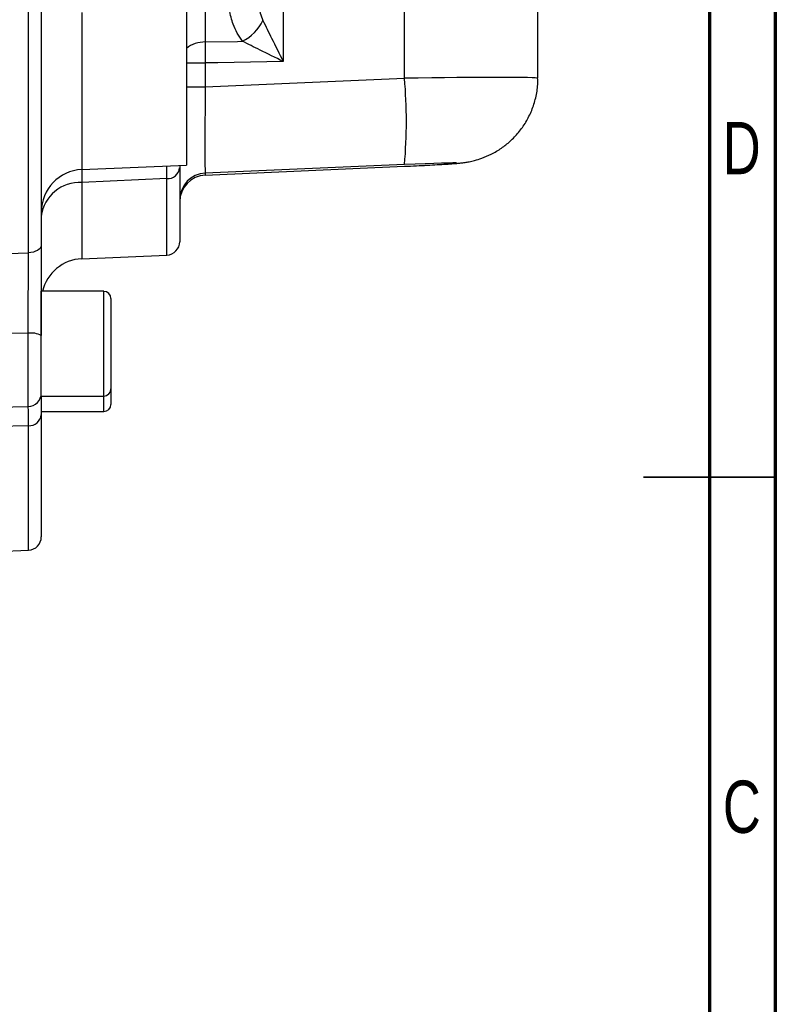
# Model space of a CAD drawing. Header units: inches. Extents: x 0.6 to 16.3, y 0.2 to 11.5.
# Tile 13 of 17: x 14.1 to 16.3, y 4.3 to 7.2. Entities that reach past the tile are written whole.
import ezdxf

# ---------------------------------------------------------------- set-up
doc = ezdxf.new("R2010")
doc.units = ezdxf.units.IN
doc.header["$MEASUREMENT"] = 0
doc.styles.add('SLDTEXTSTYLE0', font='TXT', dxfattribs={"width": 0.75})

msp = doc.modelspace()

# ---------------------------------------------------------------- linework, layer by layer
at = {"color": 7, "linetype": 'Continuous', "lineweight": 70}
for p, q in [((16.3386, 11.4961), (16.3386, 0.1969)), ((16.1417, 11.2992), (16.1417, 0.3937))]:
    msp.add_line(p, q, dxfattribs=at)
at = {"color": 7, "linetype": 'Continuous', "lineweight": 25}
for p, q in [((14.1081, 6.5163), (14.1081, 8.7797)), ((14.1464, 8.7564), (14.1464, 6.5385)), ((15.6297, 7.0368), (15.6297, 8.0534)), ((15.2312, 7.0368), (15.2312, 8.0393)), ((14.6362, 7.8084), (14.6362, 7.1453)), ((14.8692, 7.7318), (14.8692, 7.0869)), ((14.5797, 7.2647), (14.5797, 6.7779)), ((14.6362, 7.0827), (14.6362, 7.0113)), ((14.6362, 7.0113), (15.2312, 7.0368)), ((14.2675, 6.7643), (14.5797, 6.7779)), ((14.5597, 6.7771), (14.5597, 6.7692)), ((14.5597, 6.7692), (14.5597, 6.5492)), ((14.6361, 6.7478), (15.2314, 6.7742)), ((15.2312, 6.7796), (14.6362, 6.7541)), ((14.6362, 6.7478), (15.2312, 6.7742)), ((15.2312, 6.7742), (15.2314, 6.7742)), ((14.5214, 6.7374), (14.2675, 6.7259)), ((14.6362, 6.7541), (14.6362, 6.7478)), ((14.1464, 6.6668), (14.1464, 6.6668)), ((13.9397, 6.5097), (14.1081, 6.5163)), ((14.2675, 6.4982), (14.5214, 6.5093)), ((14.333, 6.401), (14.1464, 6.401)), ((14.1464, 6.0883), (14.1464, 6.401)), ((14.3544, 6.3796), (14.3544, 6.1096)), ((14.107, 6.2758), (13.9397, 6.2736)), ((14.1464, 6.0883), (14.333, 6.0883)), ((14.3544, 6.1096), (14.3544, 6.0634)), ((13.9397, 6.0543), (14.107, 6.0573)), ((14.1464, 6.0421), (14.333, 6.0421)), ((14.1464, 6.0323), (14.1464, 5.6683)), ((14.1081, 5.9998), (13.9397, 5.9956)), ((13.9397, 5.6209), (14.1081, 5.6283))]:
    msp.add_line(p, q, dxfattribs=at)
at = {"color": 8, "linetype": 'Continuous', "lineweight": 25}
for p, q in [((14.2675, 7.2337), (14.2675, 6.7643)), ((14.5214, 6.5093), (14.5214, 6.7374)), ((14.2675, 6.7259), (14.2675, 6.4982)), ((14.333, 6.0883), (14.333, 6.401)), ((14.107, 6.0573), (14.107, 6.2758)), ((14.333, 6.0421), (14.333, 6.0883)), ((14.1081, 5.6283), (14.1081, 5.9998))]:
    msp.add_line(p, q, dxfattribs=at)
at = {"color": 7, "linetype": 'Continuous', "lineweight": 35}
for p, q in [((16.3386, 5.8465), (15.9449, 5.8465)), ((16.1417, 5.8465), (16.3386, 5.8465))]:
    msp.add_line(p, q, dxfattribs=at)
at = {"color": 7, "linetype": 'Continuous', "lineweight": 25, "flags": 128}
for points in [[(14.6362, 7.1453), (14.7328, 7.1472), (14.747, 7.1475)], [(14.8692, 7.0869), (14.6738, 7.0834), (14.6362, 7.0827)], [(14.1464, 6.5385), (14.1456, 6.5343), (14.1435, 6.5302), (14.14, 6.5265), (14.1352, 6.5232), (14.1295, 6.5204), (14.1229, 6.5183), (14.1156, 6.5169), (14.1081, 6.5163)]]:
    msp.add_lwpolyline(points, dxfattribs=at)
at = {"color": 7, "linetype": 'Continuous', "lineweight": 25}
for centre, radius, start, end in [((14.6865, 7.2679), 0.1348, 296.6457, 334.4225), ((13.7131, 6.9082), 1.5236, 355.1574, 4.8426), ((14.273, 6.6378), 0.1267, 92.5, 180), ((14.5237, 6.7735), 0.0362, 266.3253, 353.0764), ((14.6397, 6.6741), 0.08, 92.4959, 179.9963), ((14.6397, 6.6679), 0.08, 92.4108, 180), ((14.6397, 6.6679), 0.08, 92.4959, 179.9963), ((14.2603, 6.6113), 0.1147, 86.3966, 173.1772), ((14.5197, 6.5492), 0.04, 272.5, 0), ((14.273, 6.3716), 0.1267, 92.5, 166.6146), ((14.333, 6.3796), 0.0213, 0, 90), ((14.1165, 6.2121), 0.0644, 62.345, 98.4187), ((14.1064, 6.0973), 0.04, 271, 0), ((14.333, 6.1096), 0.0213, 270, 0), ((14.333, 6.0634), 0.0213, 270, 0), ((14.1101, 6.0363), 0.0365, 266.8775, 353.8409), ((14.1064, 5.6683), 0.04, 272.5, 0)]:
    msp.add_arc(centre, radius, start, end, dxfattribs=at)
at = {"color": 8, "linetype": 'Continuous', "lineweight": 25}
for centre, radius, start, end in [((14.6363, 7.0519), 0.0935, 90.049, 127.2649), ((14.6329, 10.2451), 3.1624, 269.0362, 270.0601), ((14.6329, 10.1737), 3.1624, 269.0362, 270.0601)]:
    msp.add_arc(centre, radius, start, end, dxfattribs=at)
for centre, major_axis, ratio, start_param, end_param in [((15.213, 7.0297), (0.4167, 0.0071), 0.016497, 6.282881, 7.810066), ((14.6397, 7.0015), (0.0035, 0.2537), 0.013487, 3.14238, 3.158882)]:
    msp.add_ellipse(centre, major_axis=major_axis, ratio=ratio, start_param=start_param, end_param=end_param, dxfattribs=at)
at = {"color": 7, "linetype": 'Continuous', "lineweight": 25}
for centre, major_axis, ratio, start_param, end_param in [((14.6397, 7.0077), (0.0034, 0.2537), 0.013942, 1.556984, 3.125877), ((15.2241, 6.7766), (0.1633, 0.0071), 0.01647, 4.755303, 7.809629)]:
    msp.add_ellipse(centre, major_axis=major_axis, ratio=ratio, start_param=start_param, end_param=end_param, dxfattribs=at)
for points, knots in [([(14.7864, 7.3618), (14.7866, 7.3435), (14.7872, 7.3066), (14.7918, 7.2548), (14.8029, 7.224), (14.8081, 7.2098)], [0, 0, 0, 0, 0.345836, 0.695754, 1, 1, 1, 1]), ([(14.747, 7.1475), (14.7366, 7.1637), (14.7185, 7.192), (14.7081, 7.2416), (14.7039, 7.2839), (14.7036, 7.3121), (14.7035, 7.3233)], [0, 0, 0, 0, 0.330495, 0.578662, 0.832048, 1, 1, 1, 1]), ([(14.8081, 7.2098), (14.8167, 7.1921), (14.836, 7.1526), (14.8574, 7.1102), (14.8692, 7.087), (14.8692, 7.0869)], [0, 0, 0, 0, 0.444283, 0.99693, 1, 1, 1, 1]), ([(14.6362, 7.1453), (14.6361, 7.1427), (14.6359, 7.1329), (14.6358, 7.1119), (14.6361, 7.0925), (14.6362, 7.0827)], [0, 0, 0, 0, 0.158129, 0.579076, 1, 1, 1, 1]), ([(14.8692, 7.0869), (14.8691, 7.087), (14.8457, 7.0984), (14.8032, 7.1192), (14.7643, 7.1388), (14.747, 7.1475)], [0, 0, 0, 0, 0.0030702, 0.5557137, 1, 1, 1, 1]), ([(15.2314, 6.7742), (15.2374, 6.7745), (15.255, 6.7753), (15.2836, 6.7766), (15.3152, 6.7783), (15.3435, 6.7799), (15.368, 6.7814), (15.3852, 6.7827), (15.3983, 6.784), (15.4105, 6.7854), (15.425, 6.7879), (15.4422, 6.7918), (15.4646, 6.7988), (15.4919, 6.8105), (15.5205, 6.8275), (15.5479, 6.8493), (15.5727, 6.8752), (15.5945, 6.9061), (15.612, 6.941), (15.6237, 6.9787), (15.6297, 7.0111), (15.629, 7.0306), (15.6288, 7.0368)], [0, 0, 0, 0, 0.030114, 0.08768, 0.145494, 0.203795, 0.263244, 0.326014, 0.36468, 0.394651, 0.419295, 0.448155, 0.485533, 0.536777, 0.59579, 0.650309, 0.710476, 0.773326, 0.837801, 0.903218, 0.96916, 1, 1, 1, 1]), ([(14.1464, 6.5385), (14.1464, 6.5343), (14.1464, 6.5127), (14.1464, 6.4704), (14.1464, 6.408), (14.1464, 6.3397), (14.1464, 6.293), (14.1464, 6.2692)], [0, 0, 0, 0, 0.053134, 0.273559, 0.500395, 0.745734, 1, 1, 1, 1]), ([(14.107, 6.2758), (14.1072, 6.2963), (14.1074, 6.338), (14.1077, 6.3985), (14.1079, 6.455), (14.108, 6.4929), (14.1081, 6.5126), (14.1081, 6.5163)], [0, 0, 0, 0, 0.245355, 0.4996317, 0.7200477, 0.9468716, 1, 1, 1, 1]), ([(14.1464, 6.0883), (14.1464, 6.0824), (14.1464, 6.0696), (14.1464, 6.0454), (14.1464, 6.0323)], [0, 0, 0, 0, 0.459355, 1, 1, 1, 1])]:
    msp.add_open_spline(points, degree=3, knots=knots, dxfattribs=at)
at = {"color": 8, "linetype": 'Continuous', "lineweight": 25}
for points, knots in [([(14.267, 6.7627), (14.267, 6.7606), (14.2671, 6.7516), (14.2673, 6.7371), (14.2675, 6.7259)], [0, 0, 0, 0, 0.228481, 1, 1, 1, 1]), ([(14.5214, 6.7374), (14.5215, 6.7485), (14.5215, 6.7635), (14.5216, 6.7729), (14.5216, 6.7754)], [0, 0, 0, 0, 0.7355471, 1, 1, 1, 1]), ([(14.1081, 5.9998), (14.108, 6.0109), (14.1079, 6.0334), (14.1077, 6.0536), (14.1075, 6.0587), (14.1074, 6.061)], [0, 0, 0, 0, 0.340938, 0.694345, 1, 1, 1, 1])]:
    msp.add_open_spline(points, degree=3, knots=knots, dxfattribs=at)

# ---------------------------------------------------------------- texts
at = {"color": 7, "linetype": 'Continuous', "lineweight": 0, "char_height": 0.1562, "attachment_point": 2, "style": 'SLDTEXTSTYLE0'}
for s, insert in [('D', (16.2383, 6.9067)), ('C', (16.2385, 4.9405))]:
    msp.add_mtext(s, dxfattribs=dict(at, insert=insert))

doc.saveas('drawing.dxf')
